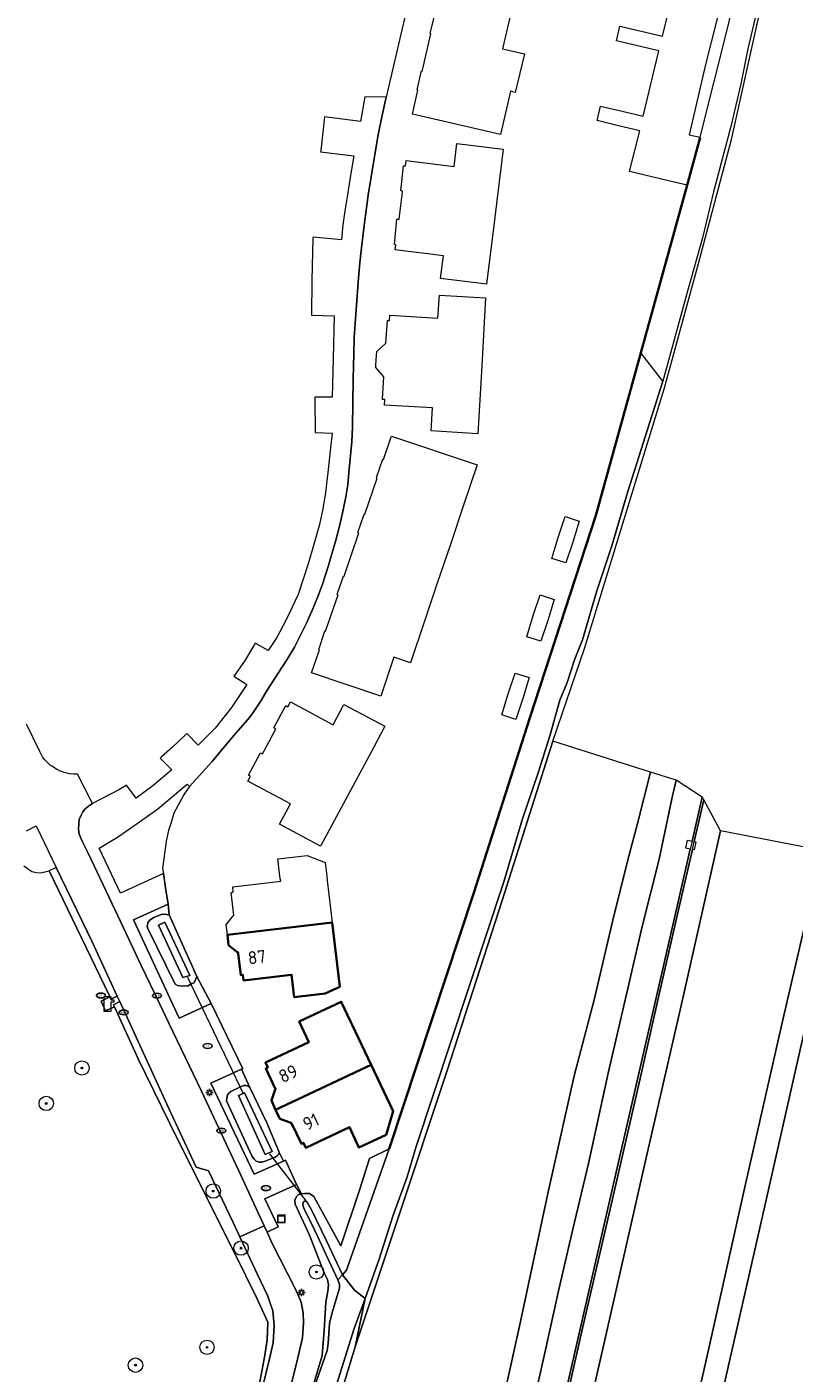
# Model space of a CAD drawing. Header units: metres. Extents: x 89394 to 92106, y 463550 to 466167.
# Tile 103 of 112: x 91158 to 91264, y 465354 to 465541. Entities that reach past the tile are written whole.
import ezdxf
from ezdxf.enums import TextEntityAlignment as Align

# ---------------------------------------------------------------- set-up
doc = ezdxf.new("R2010")
doc.units = ezdxf.units.M
for name, color, linetype, lineweight in [('B-PV-GK-BESCHOEIING-G', 253, 'OB-BESCHOEIING-BLOK', 35), ('B-PV-GR-BOOM-S', 90, 'Continuous', 25), ('B-PV-GR-GRAS-GV', 60, 'Continuous', 13), ('B-PV-GR-GROENVOORZIENING-GV', 80, 'Continuous', 18), ('B-PV-GW-TALUD_KRUIN-G', 90, 'Continuous', 18), ('B-PV-IE-MEUBILAIR-S', 7, 'Continuous', 25), ('B-PV-IE-TERREINAFSCHEIDING_KUNSTMATIG_MUUR-GV', 7, 'Continuous', 18), ('B-PV-KL-WATER-S', 170, 'Continuous', 25), ('B-PV-KW-KUNSTWERK_DUIKER-G', 150, 'Continuous', 18), ('B-PV-OG-BEBOUWING-GV', 7, 'Continuous', 35), ('B-PV-OG-BEBOUWING-T18', 1, 'Continuous', 18), ('B-PV-OG-TERREIN_BEGROEID-GV', 7, 'Continuous', 18), ('B-PV-OG-TERREIN_ERF-GV', 50, 'Continuous', 18), ('B-PV-OG-TERREIN_OEVER-GV', 7, 'Continuous', 18), ('B-PV-OG-WATER_SLOOT-GV', 120, 'Continuous', 18), ('B-PV-VH-VERHARDING_ASFALT-GV', 210, 'Continuous', 18), ('B-PV-VH-VERHARDING_GESLOTEN-GV', 210, 'Continuous', 18), ('B-PV-VH-VERHARDING_STRAATBAKSTEEN-GV', 40, 'Continuous', 18)]:
    doc.layers.add(name, color=color, linetype=linetype, lineweight=lineweight)
doc.styles.add('NLCS-ISO', font='NLCS-ISO.ttf')
doc.styles.add('NLCS-ISO-M500-T18', font='NLCS-ISO.ttf', dxfattribs={"height": 0.9})
doc.linetypes.add('OB-BESCHOEIING-BLOK', pattern='A,6,-1,[152,NLCS.SHX,S=2,R=0,X=-1,Y=0]', length=7)

# ---------------------------------------------------------------- blocks, each defined once
blk = doc.blocks.new('SKL-WATER_POMP-SO')
at = {"color": 0, "linetype": 'ByBlock', "lineweight": 18}
blk.add_lwpolyline([(1, 1.09), (1, 2), (-1, 2), (-1, -2), (1, -2), (1, 0.57), (1.85, 0.57), (1.85, 1.09)], close=True, dxfattribs=at)
blk = doc.blocks.new('SIE-MEUBILAIR_KAST-SO')
for points in [[(-1, 1), (1, 1), (1, 0.84), (-1, 0.84)], [(-1, 0.76), (1, 0.76), (1, -1), (-1, -1)]]:
    blk.add_lwpolyline(points, close=True)
blk = doc.blocks.new('SIE-MEUBILAIR_PAAL_LICHTMAST-SO')
for points in [[(-0.62, 0), (-1, 0)], [(-0.71, 0.71), (-0.44, 0.44)], [(0, 1), (0, 0.62)], [(0.44, 0.44), (0.71, 0.71)], [(1, 0), (0.62, 0)], [(-0.71, -0.71), (-0.44, -0.44)], [(0, -0.62), (0, -1)], [(0.44, -0.44), (0.71, -0.71)]]:
    blk.add_lwpolyline(points)
blk.add_circle((0, 0), 0.5)
blk = doc.blocks.new('SIE-MEUBILAIR_PUT_RIOOLPUT-SO')
blk.add_ellipse((0, 0), major_axis=(1.25, 0), ratio=0.54)
at = {"style": 'NLCS-ISO'}
blk.add_text('ri', height=0.75, dxfattribs=at).set_placement((-0.04, 0.07), align=Align.MIDDLE_CENTER)
blk = doc.blocks.new('SIE-MEUBILAIR_PUT_KOLK-SO')
blk.add_ellipse((0, 0), major_axis=(1.25, 0), ratio=0.54)
at = {"style": 'NLCS-ISO'}
blk.add_text('klk', height=0.75, dxfattribs=at).set_placement((0.03, 0), align=Align.MIDDLE_CENTER)
blk = doc.blocks.new('SGR-BOOM_GBKN-SO')
at = {"linetype": 'ByBlock', "lineweight": 18}
h = blk.add_hatch(color=0, dxfattribs=at)
h.dxf.hatch_style = 1
edge = h.paths.add_edge_path()
edge.add_arc((0, 0), 0.25, 0, 360)
at = {"color": 0, "linetype": 'ByBlock', "lineweight": 18}
for radius in [2, 0.25]:
    blk.add_circle((0, 0), radius, dxfattribs=at)
at = {"color": 0, "linetype": 'ByBlock', "lineweight": 18, "style": 'NLCS-ISO'}
blk.add_attdef('SOORT', (2.5, 0), '', height=1.5, dxfattribs=at)

msp = doc.modelspace()

# ---------------------------------------------------------------- linework, layer by layer
at = {"layer": 'B-PV-GK-BESCHOEIING-G', "flags": 128}
msp.add_lwpolyline([(91250.898, 465525.657), (91249.072, 465519.033), (91242.668, 465495.798), (91236.447, 465473.227), (91227.266, 465445.147), (91219.461, 465420.728), (91207.771, 465385.326)], dxfattribs=at)
at = {"layer": 'B-PV-GR-GRAS-GV', "flags": 128}
for points in [[(91258.316, 465562.259), (91251.694, 465535.963), (91249.356, 465526.044), (91250.91, 465525.705), (91254.737, 465540.976), (91260.412, 465565.191)], [(91260.535, 465550.938), (91257.49, 465537.973), (91256.552, 465533.123), (91255.156, 465527.195), (91252.747, 465518.126), (91251.239, 465511.734), (91249.118, 465504.342), (91245.719, 465491.849), (91240.873, 465476.533), (91238.647, 465469.014), (91236.546, 465462.761), (91234.565, 465455.989), (91233.477, 465453.192), (91232.427, 465450.048), (91231.412, 465447.616), (91230.071, 465442.765), (91228.489, 465437.656), (91226.192, 465431.015), (91223.648, 465422.404), (91211.483, 465385.52), (91210.274, 465381.452), (91208.282, 465375.993), (91206.376, 465370.034), (91204.431, 465364.564), (91203.03, 465357.863), (91209.171, 465376.201), (91215.745, 465396.088), (91223.436, 465419.809), (91230.454, 465441.911), (91234.88, 465454.884), (91240.526, 465473.307), (91245.929, 465490.93), (91250.678, 465508.174), (91255.249, 465525.373), (91259.393, 465544.122)], [(91223.931, 465352.188), (91225.859, 465360.749), (91227.886, 465370.287), (91229.752, 465379.164), (91233.412, 465395.493), (91236.19, 465406.029), (91238.767, 465417.073), (91240.797, 465425.255), (91242.197, 465430.468), (91244.027, 465437.606), (91230.454, 465441.911), (91223.436, 465419.809), (91215.745, 465396.088), (91209.171, 465376.201), (91203.03, 465357.863), (91197.904, 465340.992)], [(91227.439, 465348.636), (91229.282, 465356.617), (91231.313, 465365.832), (91233.221, 465374.178), (91235.428, 465383.308), (91238.15, 465395.824), (91240.851, 465407.612), (91242.871, 465416.183), (91245.202, 465425.546), (91246.965, 465433.913), (91247.557, 465436.485), (91244.027, 465437.606), (91242.197, 465430.468), (91240.797, 465425.255), (91238.767, 465417.073), (91236.19, 465406.029), (91233.412, 465395.493), (91229.752, 465379.164), (91227.886, 465370.287), (91225.859, 465360.749), (91223.931, 465352.188)], [(91231.546, 465348.423), (91234.199, 465360.122), (91238.236, 465377.663), (91242.26, 465395.174), (91244.933, 465406.89), (91247.611, 465418.579), (91249.522, 465426.934), (91248.92, 465427.065), (91249.158, 465428.172), (91249.773, 465428.032), (91251.188, 465434.137), (91247.557, 465436.485), (91246.965, 465433.913), (91245.202, 465425.546), (91242.871, 465416.183), (91240.851, 465407.612), (91238.15, 465395.824), (91235.428, 465383.308), (91233.221, 465374.178), (91231.313, 465365.832), (91229.282, 465356.617), (91227.439, 465348.636)]]:
    msp.add_lwpolyline(points, dxfattribs=at)
at = {"layer": 'B-PV-GR-GROENVOORZIENING-GV', "flags": 128}
msp.add_lwpolyline([(91232.49, 465336.126), (91237.8, 465359.43), (91243.041, 465382.477), (91248.388, 465405.83), (91253.734, 465429.476), (91251.395, 465433.759), (91250.072, 465427.975), (91250.293, 465427.927), (91250.054, 465426.82), (91249.819, 465426.871), (91247.908, 465418.511), (91245.229, 465406.822), (91242.556, 465395.106), (91238.532, 465377.595), (91234.495, 465360.055), (91231.842, 465348.356)], dxfattribs=at)
msp.add_lwpolyline([(91213.151, 465172.79), (91216.844, 465189.087), (91222.922, 465215.348), (91228.762, 465241.136), (91230.766, 465250), (91234.513, 465266.576), (91240.772, 465294.023), (91247.03, 465321.449), (91252.838, 465346.524), (91259.517, 465375.983), (91266.145, 465405.225), (91271.491, 465428.863), (91267.798, 465426.752), (91262.373, 465403.234), (91257.06, 465379.853), (91251.88, 465356.641), (91246.607, 465333.448), (91241.243, 465310.066), (91235.955, 465286.923), (91230.634, 465263.632), (91225.287, 465240.339), (91219.945, 465216.833), (91214.698, 465193.813), (91209.409, 465170.323)], close=True, dxfattribs=at)
at = {"layer": 'B-PV-GW-TALUD_KRUIN-G', "flags": 128}
msp.add_lwpolyline([(91227.439, 465348.636), (91229.282, 465356.617), (91231.313, 465365.832), (91233.221, 465374.178), (91235.428, 465383.308), (91238.15, 465395.824), (91240.851, 465407.612), (91242.871, 465416.183), (91245.202, 465425.546), (91246.965, 465433.913), (91247.557, 465436.485)], dxfattribs=at)
at = {"layer": 'B-PV-IE-TERREINAFSCHEIDING_KUNSTMATIG_MUUR-GV', "flags": 128}
msp.add_lwpolyline([(91231.842, 465348.356), (91234.495, 465360.055), (91238.532, 465377.595), (91242.556, 465395.106), (91245.229, 465406.822), (91247.908, 465418.511), (91249.819, 465426.871), (91250.072, 465427.975), (91251.395, 465433.759), (91251.188, 465434.137), (91249.773, 465428.032), (91249.522, 465426.934), (91247.611, 465418.579), (91244.933, 465406.89), (91242.26, 465395.174), (91238.236, 465377.663), (91234.199, 465360.122), (91231.546, 465348.423)], dxfattribs=at)
at = {"layer": 'B-PV-KW-KUNSTWERK_DUIKER-G', "flags": 128}
for points in [[(91179.777, 465409.153), (91187.535, 465393.01)], [(91191.188, 465384.662), (91196.222, 465378.138)]]:
    msp.add_lwpolyline(points, dxfattribs=at)
at = {"layer": 'B-PV-OG-BEBOUWING-GV', "flags": 128}
for points in [[(91199.87, 465416.747), (91185.326, 465415.033), (91185.499, 465413.616), (91186.657, 465412.693), (91186.813, 465412.574), (91186.844, 465412.444), (91187.186, 465409.447), (91187.484, 465409.481), (91187.578, 465408.723), (91193.381, 465409.392), (91194.227, 465409.487), (91194.599, 465406.382), (91198.899, 465406.893), (91199.498, 465407.168), (91200.922, 465407.845)], [(91205.267, 465397.02), (91202.641, 465402.563), (91202.465, 465402.935), (91201.126, 465405.76), (91195.292, 465402.995), (91196.613, 465400.16), (91190.6, 465397.303), (91190.922, 465396.622), (91190.655, 465396.487), (91192.008, 465393.64), (91191.919, 465393.453), (91191.429, 465392.054), (91192.018, 465390.778)], [(91205.267, 465397.02), (91192.018, 465390.778), (91192.625, 465389.493), (91194.02, 465388.99), (91194.236, 465388.918), (91195.594, 465386.06), (91195.873, 465386.178), (91196.193, 465385.49), (91202.251, 465388.365), (91203.58, 465385.517), (91207.329, 465387.296), (91208.313, 465390.59)]]:
    msp.add_lwpolyline(points, close=True, dxfattribs=at)
at = {"layer": 'B-PV-OG-TERREIN_BEGROEID-GV', "flags": 128}
for points in [[(91189.508, 465351.288), (91190.472, 465356.461), (91190.864, 465358.862), (91190.922, 465361.289), (91189.375, 465364.727), (91186.343, 465370.844), (91178.362, 465386.796), (91172.955, 465397.825), (91169.66, 465405.034), (91168.44, 465404.48), (91167.802, 465405.84), (91169.029, 465406.417), (91168.922, 465406.65), (91160.614, 465423.911), (91160.548, 465423.879), (91159.806, 465423.673), (91159.392, 465423.603), (91158.842, 465423.629), (91158.214, 465423.79), (91157.759, 465424.106), (91157.11, 465424.575)], [(91190.216, 465352.226), (91191.185, 465356.202), (91191.697, 465358.433), (91191.837, 465360.843), (91191.61, 465362.884), (91190.913, 465364.981), (91189.496, 465367.891), (91187.06, 465373.145), (91186.14, 465375.131), (91182.731, 465382.278), (91180.991, 465382.816), (91177.492, 465390.342), (91170.392, 465405.794), (91169.518, 465405.346), (91169.66, 465405.034), (91172.955, 465397.825), (91178.362, 465386.796), (91186.343, 465370.844), (91189.375, 465364.727), (91190.922, 465361.289), (91190.864, 465358.862), (91190.472, 465356.461), (91189.508, 465351.288)], [(91196.284, 465349.343), (91198.45, 465356.653), (91198.768, 465360.142), (91198.975, 465364.073), (91199.242, 465365.61), (91199.33, 465366.475), (91199.212, 465367.21), (91198.757, 465368.151), (91196.716, 465373.348), (91194.715, 465377.654), (91194.701, 465378.209), (91194.893, 465378.713), (91195.163, 465378.96), (91195.615, 465379.103), (91194.928, 465380.399), (91190.505, 465378.425), (91192.388, 465374.525), (91190.827, 465373.762), (91191.537, 465372.208), (91194.753, 465365.88), (91195.549, 465364.063), (91195.818, 465362.569), (91195.902, 465361.189), (91195.753, 465359.124), (91195.038, 465356.145), (91192.744, 465346.772)]]:
    msp.add_lwpolyline(points, dxfattribs=at)
for points in [[(91161.601, 465424.383), (91160.614, 465423.911), (91168.922, 465406.65), (91169.029, 465406.417), (91169.161, 465406.127), (91170.05, 465406.538), (91166.587, 465414.075)], [(91183.096, 465405.5), (91181.096, 465409.243), (91180.737, 465408.384), (91180.42, 465408.277), (91179.894, 465407.981), (91179.084, 465407.894), (91178.391, 465407.996), (91178.096, 465408.171), (91174.24, 465416.005), (91174.226, 465416.321), (91174.274, 465416.522), (91174.318, 465416.745), (91174.621, 465417.098), (91175.148, 465417.465), (91176.134, 465417.862), (91176.554, 465417.895), (91177.259, 465417.828), (91177.107, 465419.294), (91172.306, 465417.131), (91178.652, 465403.461)], [(91188.428, 465393.855), (91188.425, 465393.86), (91188.169, 465394.064), (91187.898, 465394.137), (91187.577, 465394.11), (91187.159, 465393.968), (91185.822, 465393.295), (91185.568, 465393.121), (91185.348, 465392.849), (91185.291, 465392.61), (91185.188, 465392.009), (91188.738, 465384.374), (91189.095, 465383.842), (91189.301, 465383.621), (91189.738, 465383.516), (91190.124, 465383.477), (91190.575, 465383.636), (91191.978, 465384.194), (91192.29, 465384.426), (91192.445, 465384.599), (91192.513, 465384.855), (91192.517, 465384.871), (91190.794, 465388.948)], [(91186.848, 465392.731), (91187.705, 465393.116), (91191.524, 465384.965), (91190.587, 465384.567)]]:
    msp.add_lwpolyline(points, close=True, dxfattribs=at)
at = {"layer": 'B-PV-OG-TERREIN_ERF-GV', "flags": 128}
for points in [[(91222.019, 465594.191), (91207.358, 465531.248), (91206.756, 465528.524), (91206.233, 465526.044), (91205.742, 465523.017), (91204.845, 465517.688), (91204.245, 465513.081), (91203.851, 465509.594), (91203.673, 465507.799), (91203.47, 465505.535), (91203.135, 465501.135), (91202.921, 465497.896), (91202.85, 465495.699), (91202.764, 465492.181), (91202.738, 465488.834), (91202.694, 465485.536), (91202.573, 465483.454), (91202.194, 465479.185), (91202.021, 465477.483), (91201.749, 465475.803), (91201.341, 465473.752), (91200.895, 465471.741), (91200.388, 465469.8), (91199.301, 465466.122), (91198.521, 465463.674), (91197.918, 465462.08), (91197.19, 465460.292), (91196.243, 465458.184), (91194.625, 465454.933), (91193.577, 465453.21), (91190.83, 465448.995), (91190.023, 465447.548), (91188.717, 465445.62), (91188.165, 465444.929), (91186.501, 465443.004), (91184.953, 465441.196), (91183.202, 465439.083), (91180.079, 465435.637), (91179.33, 465434.549), (91178.5, 465433.048), (91177.916, 465431.933), (91177.471, 465430.49), (91177.174, 465429.528), (91176.838, 465428.03), (91176.35, 465424.252), (91176.45, 465423.525), (91176.756, 465421.551), (91177.107, 465419.294), (91177.259, 465417.828), (91181.096, 465409.243), (91183.096, 465405.5), (91187.458, 465396.459), (91187.309, 465396.392), (91188.425, 465393.86), (91188.428, 465393.855), (91190.794, 465388.948), (91192.517, 465384.871), (91192.513, 465384.855), (91193.092, 465383.637), (91193.385, 465383.767), (91194.928, 465380.399), (91195.615, 465379.103), (91196.041, 465379.169), (91196.725, 465379.132), (91197.307, 465378.733), (91201.057, 465371.889), (91203.656, 465379.603), (91205.025, 465383.984), (91207.771, 465385.326), (91219.461, 465420.728), (91227.266, 465445.147), (91236.447, 465473.227), (91242.668, 465495.798), (91249.072, 465519.033), (91246.488, 465519.636), (91241.107, 465520.955), (91242.526, 465526.604), (91239.552, 465527.29), (91236.617, 465528.003), (91237.092, 465530.014), (91240.057, 465529.331), (91243, 465528.621), (91245.184, 465537.696), (91242.209, 465538.37), (91239.278, 465539.089), (91239.755, 465541.101), (91242.718, 465540.432), (91245.661, 465539.711), (91247.872, 465548.742)], [(91224.727, 465543.309), (91223.498, 465537.985), (91226.527, 465537.281), (91225.253, 465531.934), (91224.59, 465532.087), (91223.198, 465526.064), (91210.984, 465528.903), (91211.753, 465532.24), (91211.65, 465532.264), (91212.224, 465534.718), (91212.269, 465534.91), (91212.352, 465534.89), (91212.375, 465534.987), (91213.555, 465540.062), (91213.452, 465540.086), (91213.498, 465540.274), (91214.093, 465542.725)]]:
    msp.add_lwpolyline(points, dxfattribs=at)
for points in [[(91209.371, 465516.251), (91209.598, 465518.084), (91209.616, 465518.233), (91209.363, 465518.264), (91209.749, 465521.75), (91210.049, 465521.722), (91210.141, 465522.463), (91216.772, 465521.65), (91217.164, 465524.826), (91223.576, 465524.047), (91222.409, 465514.605), (91221.257, 465505.316), (91214.89, 465506.094), (91215.282, 465509.271), (91208.606, 465510.094), (91208.672, 465510.795), (91208.501, 465510.811), (91208.837, 465514.354), (91209.136, 465514.332)], [(91205.965, 465494.853), (91206.046, 465495.969), (91207.321, 465497.114), (91207.515, 465500.272), (91207.803, 465500.257), (91207.862, 465501.005), (91214.507, 465500.602), (91214.741, 465503.802), (91221.146, 465503.407), (91220.596, 465493.978), (91220.042, 465484.567), (91213.607, 465484.95), (91213.795, 465488.151), (91207.107, 465488.544), (91207.149, 465489.304), (91206.849, 465489.322), (91206.855, 465489.422), (91207.041, 465492.48), (91205.907, 465493.755), (91205.916, 465493.92)], [(91218.09, 465474.642), (91216.25, 465469.212), (91214.442, 465463.821), (91212.625, 465458.397), (91210.708, 465452.771), (91208.433, 465453.549), (91206.623, 465448.131), (91197.005, 465451.372), (91198.12, 465454.581), (91198.002, 465454.622), (91198.798, 465457.037), (91198.853, 465457.204), (91198.958, 465457.17), (91200.669, 465462.203), (91200.554, 465462.242), (91200.62, 465462.44), (91201.419, 465464.824), (91201.524, 465464.789), (91202.537, 465467.808), (91203.551, 465470.827), (91203.439, 465470.865), (91204.244, 465473.248), (91204.302, 465473.418), (91204.406, 465473.383), (91206.102, 465478.412), (91205.991, 465478.453), (91206.058, 465478.65), (91206.865, 465481.034), (91206.969, 465480.999), (91207.889, 465483.71), (91208.073, 465484.244), (91219.951, 465480.259)], [(91233.215, 465469.516), (91232.285, 465466.635), (91230.311, 465467.27), (91231.217, 465470.176), (91232.156, 465473.068), (91234.13, 465472.453)], [(91229.757, 465458.672), (91228.802, 465455.78), (91226.833, 465456.399), (91227.736, 465459.324), (91228.683, 465462.21), (91230.661, 465461.585)], [(91226.301, 465447.823), (91225.347, 465444.923), (91223.381, 465445.545), (91224.281, 465448.47), (91225.223, 465451.356), (91227.19, 465450.721)], [(91202.715, 465435.657), (91199.815, 465430.246), (91198.25, 465427.337), (91192.557, 465430.4), (91194.073, 465433.218), (91188.175, 465436.358), (91188.536, 465437.054), (91188.271, 465437.196), (91189.928, 465440.279), (91190.197, 465440.139), (91190.423, 465440.562), (91191.121, 465441.867), (91192.055, 465443.614), (91191.79, 465443.754), (91193.421, 465446.844), (91193.704, 465446.685), (91194.079, 465447.36), (91199.989, 465444.186), (91201.482, 465447.009), (91207.161, 465443.968), (91205.62, 465441.087)], [(91199.87, 465416.747), (91200.922, 465407.845), (91199.498, 465407.168), (91198.899, 465406.893), (91194.599, 465406.382), (91194.227, 465409.487), (91193.381, 465409.392), (91187.578, 465408.723), (91187.484, 465409.481), (91187.186, 465409.447), (91186.844, 465412.444), (91186.813, 465412.574), (91186.657, 465412.693), (91185.499, 465413.616), (91185.326, 465415.033), (91185.173, 465416.436), (91186.142, 465417.673), (91186.223, 465417.768), (91185.846, 465420.895), (91186.139, 465420.944), (91186.067, 465421.695), (91192.752, 465422.474), (91192.655, 465422.811), (91192.321, 465425.586), (91196.394, 465426.062), (91198.894, 465425.083), (91199.102, 465423.241), (91199.178, 465422.59)], [(91205.267, 465397.02), (91208.313, 465390.59), (91207.329, 465387.296), (91203.58, 465385.517), (91202.251, 465388.365), (91196.193, 465385.49), (91195.873, 465386.178), (91195.594, 465386.06), (91194.236, 465388.918), (91194.02, 465388.99), (91192.625, 465389.493), (91192.018, 465390.778), (91191.429, 465392.054), (91191.919, 465393.453), (91192.008, 465393.64), (91190.655, 465396.487), (91190.922, 465396.622), (91190.6, 465397.303), (91196.613, 465400.16), (91195.292, 465402.995), (91201.126, 465405.76), (91202.465, 465402.935), (91202.641, 465402.563)]]:
    msp.add_lwpolyline(points, close=True, dxfattribs=at)
at = {"layer": 'B-PV-OG-TERREIN_OEVER-GV', "flags": 128}
for points in [[(91177.259, 465417.828), (91176.554, 465417.895), (91176.134, 465417.862), (91175.148, 465417.465), (91174.621, 465417.098), (91174.318, 465416.745), (91174.274, 465416.522), (91174.226, 465416.321), (91174.24, 465416.005), (91178.096, 465408.171), (91178.391, 465407.996), (91179.084, 465407.894), (91179.894, 465407.981), (91180.42, 465408.277), (91180.737, 465408.384), (91181.096, 465409.243)], [(91175.787, 465416.387), (91176.638, 465416.786), (91180.108, 465409.394), (91179.146, 465409.119)], [(91188.425, 465393.86), (91187.309, 465396.392), (91183.013, 465394.443), (91189.049, 465381.838), (91193.092, 465383.637), (91192.513, 465384.855), (91192.445, 465384.599), (91192.29, 465384.426), (91191.978, 465384.194), (91190.575, 465383.636), (91190.124, 465383.477), (91189.738, 465383.516), (91189.301, 465383.621), (91189.095, 465383.842), (91188.738, 465384.374), (91185.188, 465392.009), (91185.291, 465392.61), (91185.348, 465392.849), (91185.568, 465393.121), (91185.822, 465393.295), (91187.159, 465393.968), (91187.577, 465394.11), (91187.898, 465394.137), (91188.169, 465394.064)]]:
    msp.add_lwpolyline(points, close=True, dxfattribs=at)
for points in [[(91197.631, 465353.015), (91199.177, 465357.364), (91199.312, 465358.336), (91199.477, 465361.091), (91199.859, 465362.654), (91200.866, 465366.013), (91200.875, 465366.559), (91200.657, 465367.147), (91197.151, 465374.721), (91196.03, 465376.894), (91195.845, 465377.404), (91195.779, 465377.668), (91195.831, 465377.886), (91195.883, 465377.974), (91195.994, 465378.04), (91196.106, 465378.117), (91196.229, 465378.076), (91196.412, 465377.942), (91196.976, 465376.87), (91199.095, 465372.564), (91201.281, 465367.847), (91201.84, 465368.49), (91207.771, 465385.326), (91205.025, 465383.984), (91203.656, 465379.603), (91201.057, 465371.889), (91197.307, 465378.733), (91196.725, 465379.132), (91196.041, 465379.169), (91195.615, 465379.103), (91195.163, 465378.96), (91194.893, 465378.713), (91194.701, 465378.209), (91194.715, 465377.654), (91196.716, 465373.348), (91198.757, 465368.151), (91199.212, 465367.21), (91199.33, 465366.475), (91199.242, 465365.61), (91198.975, 465364.073), (91198.768, 465360.142), (91198.45, 465356.653), (91196.284, 465349.343)], [(91197.904, 465340.992), (91203.03, 465357.863), (91204.431, 465364.564), (91202.912, 465360.416), (91200.227, 465351.855)]]:
    msp.add_lwpolyline(points, dxfattribs=at)
at = {"layer": 'B-PV-OG-WATER_SLOOT-GV', "flags": 128}
for points in [[(91245.719, 465491.849), (91242.668, 465495.798), (91236.447, 465473.227), (91227.266, 465445.147), (91219.461, 465420.728), (91207.771, 465385.326), (91201.84, 465368.49), (91201.281, 465367.847), (91202.975, 465365.728), (91204.431, 465364.564), (91206.376, 465370.034), (91208.282, 465375.993), (91210.274, 465381.452), (91211.483, 465385.52), (91223.648, 465422.404), (91226.192, 465431.015), (91228.489, 465437.656), (91230.071, 465442.765), (91231.412, 465447.616), (91232.427, 465450.048), (91233.477, 465453.192), (91234.565, 465455.989), (91236.546, 465462.761), (91238.647, 465469.014), (91240.873, 465476.533)], [(91175.787, 465416.387), (91179.146, 465409.119), (91180.108, 465409.394), (91176.638, 465416.786)], [(91186.848, 465392.731), (91190.587, 465384.567), (91191.524, 465384.965), (91187.705, 465393.116)], [(91200.657, 465367.147), (91201.281, 465367.847), (91199.095, 465372.564), (91196.976, 465376.87), (91196.412, 465377.942), (91196.229, 465378.076), (91196.106, 465378.117), (91195.994, 465378.04), (91195.883, 465377.974), (91195.831, 465377.886), (91195.779, 465377.668), (91195.845, 465377.404), (91196.03, 465376.894), (91197.151, 465374.721)]]:
    msp.add_lwpolyline(points, close=True, dxfattribs=at)
msp.add_lwpolyline([(91200.227, 465351.855), (91202.912, 465360.416), (91204.431, 465364.564), (91202.975, 465365.728), (91201.281, 465367.847), (91200.657, 465367.147), (91200.875, 465366.559), (91200.866, 465366.013), (91199.859, 465362.654), (91199.477, 465361.091), (91199.312, 465358.336), (91199.177, 465357.364), (91197.631, 465353.015)], dxfattribs=at)
at = {"layer": 'B-PV-VH-VERHARDING_ASFALT-GV', "flags": 128}
msp.add_lwpolyline([(91192.744, 465346.772), (91195.038, 465356.145), (91195.753, 465359.124), (91195.902, 465361.189), (91195.818, 465362.569), (91195.549, 465364.063), (91194.753, 465365.88), (91191.537, 465372.208), (91190.827, 465373.762), (91190.409, 465374.676), (91187.06, 465373.145), (91189.496, 465367.891), (91190.913, 465364.981), (91191.61, 465362.884), (91191.837, 465360.843), (91191.697, 465358.433), (91191.185, 465356.202), (91190.216, 465352.226)], dxfattribs=at)
at = {"layer": 'B-PV-VH-VERHARDING_GESLOTEN-GV', "flags": 128}
msp.add_lwpolyline([(91267.798, 465426.752), (91253.734, 465429.476), (91248.388, 465405.83), (91243.041, 465382.477), (91237.8, 465359.43), (91232.49, 465336.126), (91227.203, 465312.907), (91221.821, 465289.398), (91216.515, 465266.307), (91211.267, 465243.162), (91205.765, 465219.208), (91200.596, 465196.433), (91195.244, 465172.961), (91209.409, 465170.323), (91214.698, 465193.813), (91219.945, 465216.833), (91225.287, 465240.339), (91230.634, 465263.632), (91235.955, 465286.923), (91241.243, 465310.066), (91246.607, 465333.448), (91251.88, 465356.641), (91257.06, 465379.853), (91262.373, 465403.234)], close=True, dxfattribs=at)
msp.add_lwpolyline([(91266.145, 465405.225), (91259.517, 465375.983), (91252.838, 465346.524)], dxfattribs=at)
at = {"layer": 'B-PV-VH-VERHARDING_STRAATBAKSTEEN-GV', "flags": 128}
for points in [[(91207.358, 465531.248), (91204.391, 465531.293), (91203.768, 465527.908), (91198.817, 465528.545), (91198.282, 465523.852), (91198.264, 465523.676), (91202.876, 465523.133), (91202.291, 465519.835), (91201.963, 465517.435), (91201.633, 465515.509), (91201.356, 465513.531), (91201.132, 465511.447), (91197.207, 465511.817), (91197.199, 465511.716), (91197.048, 465505.839), (91196.994, 465501.003), (91200.148, 465500.903), (91200.019, 465494.996), (91199.84, 465489.659), (91197.459, 465489.619), (91197.471, 465489.374), (91197.523, 465484.768), (91197.52, 465484.715), (91199.848, 465484.654), (91199.648, 465482.59), (91199.266, 465479.196), (91198.928, 465476.419), (91198.587, 465474.163), (91198.106, 465471.953), (91197.291, 465469.079), (91196.569, 465466.633), (91195.892, 465464.518), (91195.122, 465462.261), (91193.48, 465458.742), (91192.188, 465456.293), (91190.988, 465454.508), (91189.2, 465455.527), (91189.128, 465455.406), (91187.724, 465453.029), (91186.264, 465450.959), (91186.242, 465450.928), (91188.035, 465449.753), (91185.88, 465446.572), (91183.648, 465443.698), (91181.259, 465441.361), (91179.687, 465442.959), (91179.517, 465442.779), (91177.696, 465441.067), (91176.191, 465439.737), (91176.01, 465439.569), (91177.604, 465437.95), (91174.997, 465435.694), (91172.66, 465434.022), (91171.342, 465435.826), (91171.177, 465435.712), (91170.26, 465435.147), (91166.632, 465433.245), (91166.052, 465432.872), (91165.62, 465432.5), (91165.295, 465432.085), (91165.054, 465431.65), (91164.793, 465431.025), (91164.743, 465430.38), (91164.693, 465429.755), (91164.706, 465429.343), (91164.782, 465428.994), (91165.178, 465428.055), (91165.98, 465426.462), (91168.889, 465420.301), (91170.911, 465416.007), (91173.36, 465410.784), (91175.895, 465405.519), (91177.221, 465402.798), (91181.726, 465393.363), (91187.194, 465381.702), (91188.757, 465378.29), (91190.409, 465374.676), (91190.827, 465373.762), (91192.388, 465374.525), (91190.505, 465378.425), (91194.928, 465380.399), (91193.385, 465383.767), (91193.092, 465383.637), (91189.049, 465381.838), (91183.013, 465394.443), (91187.309, 465396.392), (91187.458, 465396.459), (91183.096, 465405.5), (91178.652, 465403.461), (91172.306, 465417.131), (91177.107, 465419.294), (91176.756, 465421.551), (91176.45, 465423.525), (91170.494, 465420.832), (91167.559, 465427.04), (91170.087, 465428.599), (91172.799, 465430.479), (91175.703, 465432.539), (91179.762, 465435.924), (91180.079, 465435.637), (91183.202, 465439.083), (91184.953, 465441.196), (91186.501, 465443.004), (91188.165, 465444.929), (91188.717, 465445.62), (91190.023, 465447.548), (91190.83, 465448.995), (91193.577, 465453.21), (91194.625, 465454.933), (91196.243, 465458.184), (91197.19, 465460.292), (91197.918, 465462.08), (91198.521, 465463.674), (91199.301, 465466.122), (91200.388, 465469.8), (91200.895, 465471.741), (91201.341, 465473.752), (91201.749, 465475.803), (91202.021, 465477.483), (91202.194, 465479.185), (91202.573, 465483.454), (91202.694, 465485.536), (91202.738, 465488.834), (91202.764, 465492.181), (91202.85, 465495.699), (91202.921, 465497.896), (91203.135, 465501.135), (91203.47, 465505.535), (91203.673, 465507.799), (91203.851, 465509.594), (91204.245, 465513.081), (91204.845, 465517.688), (91205.742, 465523.017), (91206.233, 465526.044), (91206.756, 465528.524)], [(91170.05, 465406.538), (91169.161, 465406.127), (91169.029, 465406.417), (91167.802, 465405.84), (91168.44, 465404.48), (91169.66, 465405.034), (91169.518, 465405.346), (91170.392, 465405.794)]]:
    msp.add_lwpolyline(points, close=True, dxfattribs=at)
msp.add_lwpolyline([(91157.483, 465429.481), (91158.809, 465430.155), (91161.601, 465424.383), (91166.587, 465414.075), (91170.05, 465406.538), (91170.392, 465405.794), (91177.492, 465390.342), (91180.991, 465382.816), (91182.731, 465382.278), (91186.14, 465375.131), (91187.06, 465373.145), (91190.409, 465374.676), (91188.757, 465378.29), (91187.194, 465381.702), (91181.726, 465393.363), (91177.221, 465402.798), (91175.895, 465405.519), (91173.36, 465410.784), (91170.911, 465416.007), (91168.889, 465420.301), (91165.98, 465426.462), (91165.178, 465428.055), (91164.782, 465428.994), (91164.706, 465429.343), (91164.693, 465429.755), (91164.743, 465430.38), (91164.793, 465431.025), (91165.054, 465431.65), (91165.295, 465432.085), (91165.62, 465432.5), (91166.052, 465432.872), (91166.632, 465433.245), (91164.551, 465437.319), (91164.049, 465437.316), (91163.452, 465437.384), (91162.744, 465437.55), (91162.19, 465437.75), (91161.624, 465438.016), (91160.987, 465438.425), (91160.821, 465438.533), (91160.012, 465439.297), (91159.675, 465439.739), (91159.3, 465440.488), (91157.462, 465444.268)], dxfattribs=at)

# ---------------------------------------------------------------- block references
at = {"layer": 'B-PV-GR-BOOM-S', "xscale": 0.5, "yscale": 0.5, "zscale": 0.5}
for p in [(91165.161, 465396.562), (91160.211, 465391.643), (91183.37, 465379.488), (91187.22, 465371.568), (91197.671, 465368.256), (91182.502, 465357.804), (91172.584, 465355.324)]:
    msp.add_blockref('SGR-BOOM_GBKN-SO', p, dxfattribs=at)
at = {"layer": 'B-PV-IE-MEUBILAIR-S', "xscale": 0.5, "yscale": 0.5, "zscale": 0.5}
for name, p in [('SIE-MEUBILAIR_PUT_RIOOLPUT-SO', (91167.784, 465406.618)), ('SIE-MEUBILAIR_PUT_KOLK-SO', (91175.566, 465406.603)), ('SIE-MEUBILAIR_PUT_KOLK-SO', (91170.954, 465404.275)), ('SIE-MEUBILAIR_PUT_RIOOLPUT-SO', (91182.588, 465399.613)), ('SIE-MEUBILAIR_PAAL_LICHTMAST-SO', (91182.85, 465393.156)), ('SIE-MEUBILAIR_PUT_KOLK-SO', (91184.475, 465387.862)), ('SIE-MEUBILAIR_PUT_RIOOLPUT-SO', (91190.667, 465379.897)), ('SIE-MEUBILAIR_KAST-SO', (91192.811, 465375.645)), ('SIE-MEUBILAIR_PAAL_LICHTMAST-SO', (91195.6, 465365.408))]:
    msp.add_blockref(name, p, dxfattribs=at)
at = {"layer": 'B-PV-KL-WATER-S', "xscale": 0.5, "yscale": 0.5, "zscale": 0.5}
msp.add_blockref('SKL-WATER_POMP-SO', (91168.69, 465405.435), dxfattribs=at)

# ---------------------------------------------------------------- texts
at = {"layer": 'B-PV-OG-BEBOUWING-T18', "style": 'NLCS-ISO-M500-T18'}
for s, rotation, p in [('87', 6.5, (91189.418, 465411.942)), ('89', 25.4, (91193.759, 465395.779)), ('91', 25.4, (91196.919, 465389.096))]:
    msp.add_text(s, height=1.8, rotation=rotation, dxfattribs=at).set_placement(p, align=Align.MIDDLE)

doc.saveas('drawing.dxf')
